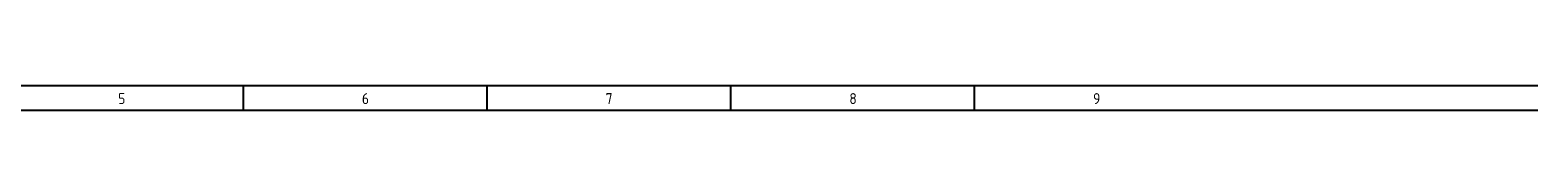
# Model space of a CAD drawing. Extents: x 30 to 1428, y -10 to 582.
# Tile 6 of 7: x 1181 to 1428, y 325 to 329. Entities that reach past the tile are written whole.
import ezdxf

# ---------------------------------------------------------------- set-up
doc = ezdxf.new("R2010")
doc.units = 0
doc.linetypes.add('EPLANLINE7', pattern=[0])
doc.layers.add('ONDERHOEK', color=1, linetype='CONTINUOUS')
doc.styles.get("Standard").update_dxf_attribs({"font": 'iso.shx'})

msp = doc.modelspace()

# ---------------------------------------------------------------- linework, layer by layer
at = {"layer": 'ONDERHOEK', "color": 1, "linetype": 'EPLANLINE7'}
for p, q in [((1428.15, 328.81), (923.15, 328.81)), ((1215.65, 328.81), (1215.65, 324.81)), ((1255.65, 328.81), (1255.65, 324.81)), ((1295.65, 328.81), (1295.65, 324.81)), ((1335.65, 328.81), (1335.65, 324.81)), ((923.15, 324.81), (1428.15, 324.81))]:
    msp.add_line(p, q, dxfattribs=at)

# ---------------------------------------------------------------- texts
at = {"layer": 'ONDERHOEK', "color": 2}
for s, p in [('5 ', (1195.15, 325.81)), ('6 ', (1235.15, 325.81)), ('7 ', (1275.15, 325.81)), ('8 ', (1315.15, 325.81)), ('9 ', (1355.15, 325.81))]:
    msp.add_text(s, height=1.8, dxfattribs=at).set_placement(p)

doc.saveas('drawing.dxf')
